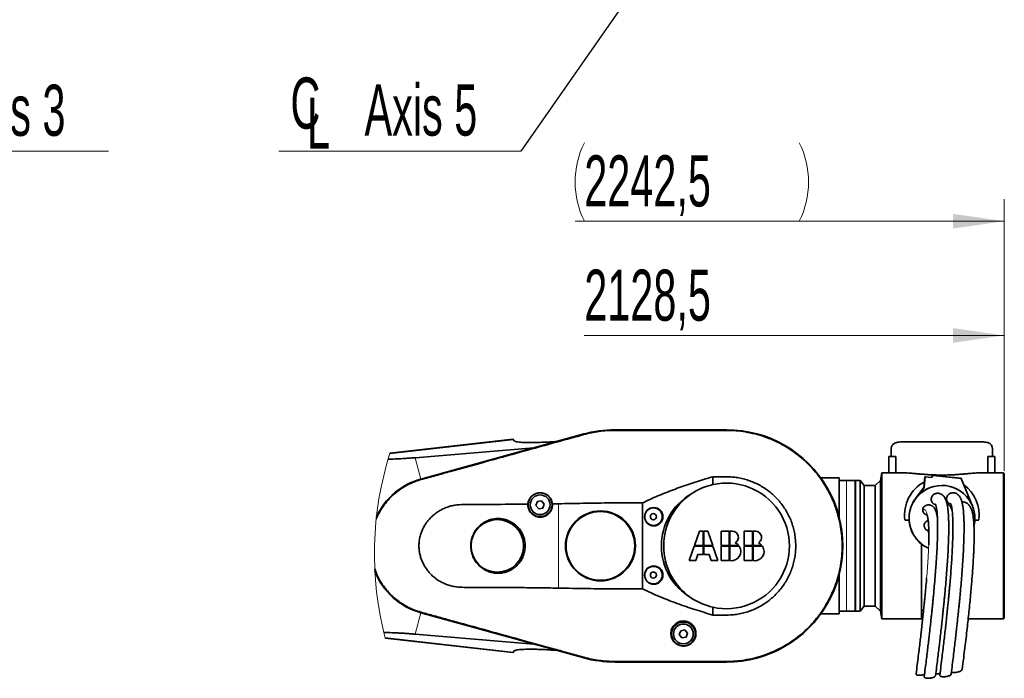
# Model space of a CAD drawing. Header units: millimetres. Extents: x 0 to 11920, y 0 to 8400.
# Tile 53 of 55: x 8740 to 10087, y 5954 to 6856. Entities that reach past the tile are written whole.
import ezdxf

# ---------------------------------------------------------------- set-up
doc = ezdxf.new("R2010")
doc.units = ezdxf.units.MM
doc.header["$LTSCALE"] = 20
doc.styles.add('SLDTEXTSTYLE0', font='TXT', dxfattribs={"width": 0.605})
doc.dimstyles.new('SLDDIMSTYLE2', dxfattribs={"dimtxt": 0.18, "dimasz": 70, "dimexe": 0, "dimexo": 0.0625, "dimgap": 0, "dimtad": 0, "dimtih": 1, "dimtoh": 1, "dimdec": 0, "dimrnd": 1e-09, "dimzin": 0, "dimdsep": 46, "dimtxsty": 'Standard', "dimsah": 1, "dimcen": 0.09, "dimadec": 0, "dimazin": 0, "dimtfac": 70, "dimtdec": 0, "dimtofl": 0, "dimtmove": 0, "dimatfit": 3, "dimfxl": 1, "dimfrac": 2, "dimtolj": 1, "dimtzin": 0, "dimarcsym": 0})
doc.dimstyles.new('SLDDIMSTYLE3', dxfattribs={"dimtxt": 70, "dimasz": 70, "dimexe": 0, "dimexo": 0.0625, "dimgap": 17.5, "dimtad": 1, "dimdec": 1, "dimrnd": 1e-09, "dimzin": 12, "dimdsep": 46, "dimtxsty": 'SLDTEXTSTYLE0', "dimsah": 1, "dimcen": 0.09, "dimse1": 1, "dimsd1": 1, "dimadec": 0, "dimazin": 3, "dimtfac": 1, "dimtofl": 0, "dimtmove": 0, "dimatfit": 3, "dimfxl": 1, "dimfrac": 2, "dimtolj": 1, "dimtzin": 12, "dimarcsym": 0})

# ---------------------------------------------------------------- blocks, each defined once
blk = doc.blocks.new('SW_SYMBOL_MOD_CL')
at = {"color": 0, "linetype": 'Continuous', "lineweight": 0, "char_height": 15515, "attachment_point": 5, "style": 'SLDTEXTSTYLE0'}
for s, insert in [('C', (8000, 12000)), ('L', (12000, 6000))]:
    blk.add_mtext(s, dxfattribs=dict(at, insert=insert))
blk = doc.blocks.new('SW_NOTE_0_6')
at = {"color": 0, "linetype": 'Continuous', "lineweight": 0}
for p, q in [((0, 0), (331.1, 0)), ((331.1, 0), (0, 0)), ((0, 0), (331.1, 0)), ((331.1, 0), (0, 0)), ((0, 0), (331.1, 0)), ((331.1, 0), (0, 0))]:
    blk.add_line(p, q, dxfattribs=at)
at = {"color": 0, "linetype": 'Continuous', "lineweight": 0, "xscale": 0.004511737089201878, "yscale": 0.004511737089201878, "zscale": 0.004511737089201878}
blk.add_blockref('SW_SYMBOL_MOD_CL', (1.2, 10.7), dxfattribs=at)
at = {"color": 0, "linetype": 'Continuous', "lineweight": 0, "insert": (118.2, 90.8), "char_height": 70, "attachment_point": 1, "style": 'SLDTEXTSTYLE0'}
blk.add_mtext('Axis 3', dxfattribs=at)
blk = doc.blocks.new('SW_NOTE_0_8')
at = {"color": 0, "linetype": 'Continuous', "lineweight": 0}
for p, q in [((-331.1, 0), (0, 0)), ((0, 0), (-331.1, 0)), ((-331.1, 0), (0, 0)), ((0, 0), (-331.1, 0)), ((-331.1, 0), (0, 0)), ((0, 0), (-331.1, 0))]:
    blk.add_line(p, q, dxfattribs=at)
at = {"color": 0, "linetype": 'Continuous', "lineweight": 0, "xscale": 0.004511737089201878, "yscale": 0.004511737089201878, "zscale": 0.004511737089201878}
blk.add_blockref('SW_SYMBOL_MOD_CL', (-331, 11), dxfattribs=at)
at = {"color": 0, "linetype": 'Continuous', "lineweight": 0, "insert": (-214, 91.1), "char_height": 70, "attachment_point": 1, "style": 'SLDTEXTSTYLE0'}
blk.add_mtext('Axis 5', dxfattribs=at)
blk = doc.blocks.new('_D_14')
at = {"color": 7, "linetype": 'Continuous', "lineweight": 0}
for p, q in [((10086.8, 6238.5), (10086.8, 6453.6)), ((10086.8, 6423.6), (9512.2, 6423.6))]:
    blk.add_line(p, q, dxfattribs=at)
at = {"color": 7, "linetype": 'Continuous', "lineweight": 18}
blk.add_solid([(10086.8, 6423.6), (10016.8, 6433.6), (10016.8, 6413.6)], dxfattribs=at)
at = {"color": 7, "linetype": 'Continuous', "lineweight": 18, "insert": (9512.2, 6513.8), "char_height": 70, "attachment_point": 1, "style": 'SLDTEXTSTYLE0'}
blk.add_mtext('2128,5', dxfattribs=at)
blk = doc.blocks.new('_D_15')
at = {"color": 7, "linetype": 'Continuous', "lineweight": 0}
for p, q in [((10086.8, 6238.5), (10086.8, 6610)), ((10086.8, 6580), (9499.6, 6580))]:
    blk.add_line(p, q, dxfattribs=at)
at = {"color": 7, "linetype": 'Continuous', "lineweight": 18}
for centre, start, end in [((9619.7, 6633.7), 153.4349, 206.5651), ((9698.9, 6633.7), 333.4349, 26.5651)]:
    blk.add_arc(centre, 120.1, start, end, dxfattribs=at)
blk.add_solid([(10086.8, 6580), (10016.8, 6590), (10016.8, 6570)], dxfattribs=at)
at = {"color": 7, "linetype": 'Continuous', "lineweight": 18, "insert": (9512.2, 6670.2), "char_height": 70, "attachment_point": 1, "style": 'SLDTEXTSTYLE0'}
blk.add_mtext('2242,5', dxfattribs=at)

msp = doc.modelspace()

# ---------------------------------------------------------------- linework, layer by layer
at = {"color": 7, "linetype": 'Continuous', "lineweight": 35}
for p, q in [((9706.81, 6294.51), (9553.81, 6294.51)), ((9706.81, 6294.4), (9553.81, 6294.4)), ((9414.56, 6281.65), (9246.37, 6262.48)), ((9511.35, 6288.73), (9288.74, 6227.06)), ((9511.38, 6288.63), (9288.77, 6226.96)), ((9415.15, 6280.8), (9415.94, 6279.66)), ((9948.31, 6278.01), (10054.33, 6278.01)), ((9280.65, 6256.27), (9443.26, 6269.87)), ((9931.81, 6265), (9931.98, 6267.55)), ((9931.81, 6258.01), (9931.81, 6265)), ((10070.66, 6264.7), (10070.66, 6267.43)), ((10070.81, 6265), (10070.81, 6258.01)), ((9928.87, 6258.01), (9928.87, 6235.51)), ((9938.2, 6258.01), (9928.87, 6258.01)), ((9938.24, 6235.51), (9938.2, 6258.01)), ((10064.44, 6258.01), (10064.4, 6235.51)), ((10064.44, 6258.01), (10073.74, 6258.01)), ((10073.74, 6235.51), (10073.74, 6258.01)), ((9687.95, 6219.41), (9687.95, 6230.14)), ((9860.81, 6228.51), (9835.77, 6228.51)), ((9860.81, 6228.51), (9860.81, 6182.06)), ((9870.81, 6225.01), (9860.81, 6225.01)), ((9882.81, 6225.01), (9870.81, 6225.01)), ((9882.81, 6225.01), (9882.81, 6046.01)), ((9889.41, 6225.01), (9883.31, 6225.01)), ((9883.31, 6046.01), (9883.31, 6225.01)), ((9895.28, 6218.01), (9889.41, 6225.01)), ((9889.41, 6046.01), (9889.41, 6225.01)), ((9917.31, 6225.01), (9910.31, 6218.01)), ((9919.16, 6235.51), (9917.31, 6225.01)), ((9917.31, 6046.01), (9917.31, 6225.01)), ((9948.49, 6235.51), (9919.16, 6235.51)), ((9919.16, 6235.51), (9919.16, 6035.51)), ((9976.86, 6215.63), (9978.27, 6230.1)), ((9977.12, 6215.43), (9978.53, 6229.9)), ((9978.53, 6229.9), (9978.27, 6230.1)), ((9978.27, 6230.1), (9987.14, 6229.24)), ((9978.53, 6229.9), (9987.4, 6229.04)), ((9987.14, 6229.24), (9989.18, 6231.95)), ((9987.4, 6229.04), (9987.14, 6229.24)), ((9987.4, 6229.04), (9989.44, 6231.74)), ((9989.44, 6231.74), (9989.18, 6231.95)), ((9989.18, 6231.95), (10027.67, 6228.2)), ((9989.44, 6231.74), (10027.93, 6228)), ((10027.93, 6228), (10027.67, 6228.2)), ((10027.93, 6228), (10041.25, 6194.68)), ((10085.81, 6235.51), (10054.14, 6235.51)), ((10086.81, 6234.51), (10085.81, 6235.51)), ((10085.81, 6035.51), (10085.81, 6235.51)), ((10086.81, 6234.51), (10086.81, 6036.51)), ((9883.31, 6215.51), (9882.81, 6215.51)), ((9910.31, 6218.01), (9895.28, 6218.01)), ((9895.28, 6053.01), (9895.28, 6218.01)), ((9910.31, 6218.01), (9910.31, 6218.01)), ((9910.31, 6053.01), (9910.31, 6218.01)), ((9965.52, 6200.62), (9976.86, 6215.63)), ((9967.85, 6203.15), (9977.12, 6215.43)), ((9977.12, 6215.43), (9976.86, 6215.63)), ((9453.78, 6197.23), (9448.09, 6196.23)), ((9457.49, 6192.81), (9453.78, 6197.23)), ((9965.61, 6200.55), (9965.52, 6200.62)), ((9448.09, 6196.23), (9446.12, 6190.8)), ((9446.12, 6190.8), (9449.83, 6186.38)), ((9449.83, 6186.38), (9455.52, 6187.38)), ((9455.52, 6187.38), (9457.49, 6192.81)), ((9476.81, 6193.25), (9468.61, 6193.13)), ((9591.81, 6194.32), (9591.81, 6076.69)), ((9994.49, 6183.89), (9993.76, 6183.68)), ((10041.25, 6194.68), (10041.1, 6194.69)), ((9858.84, 6182.06), (9860.81, 6182.06)), ((9860.81, 6182.06), (9860.81, 6175.07)), ((9950.79, 6170.97), (9956.52, 6170.97)), ((9982.69, 6170.19), (9981.84, 6169.88)), ((9995.12, 6176.96), (9994.82, 6176.94)), ((10046.32, 6177.35), (10046.29, 6177.63)), ((10046.45, 6170.97), (10051.82, 6170.97)), ((9956.71, 6169.39), (9956.73, 6169.12)), ((9669.81, 6155.62), (9662.96, 6136.01)), ((9674.91, 6155.62), (9669.81, 6155.62)), ((9674.91, 6136.01), (9674.91, 6155.62)), ((9675.91, 6155.62), (9675.91, 6136.01)), ((9681.01, 6155.62), (9675.91, 6155.62)), ((9687.86, 6136.01), (9681.01, 6155.62)), ((9699.25, 6155.62), (9699.25, 6136.01)), ((9710.4, 6155.62), (9699.25, 6155.62)), ((9710.4, 6136.01), (9710.4, 6155.62)), ((9714.54, 6155.62), (9711.4, 6155.62)), ((9711.4, 6155.62), (9711.4, 6136.01)), ((9731.01, 6155.62), (9731.01, 6136.01)), ((9742.16, 6155.62), (9731.01, 6155.62)), ((9742.16, 6136.01), (9742.16, 6155.62)), ((9746.3, 6155.62), (9743.16, 6155.62)), ((9743.16, 6155.62), (9743.16, 6136.01)), ((9662.61, 6135.01), (9655.76, 6115.4)), ((9674.91, 6135.01), (9662.61, 6135.01)), ((9662.96, 6136.01), (9674.91, 6136.01)), ((9674.91, 6123.59), (9674.91, 6135.01)), ((9675.91, 6136.01), (9687.86, 6136.01)), ((9675.91, 6135.01), (9675.91, 6123.59)), ((9688.21, 6135.01), (9675.91, 6135.01)), ((9695.07, 6115.4), (9688.21, 6135.01)), ((9699.25, 6136.01), (9710.4, 6136.01)), ((9699.25, 6135.01), (9699.25, 6115.4)), ((9710.4, 6135.01), (9699.25, 6135.01)), ((9710.4, 6115.4), (9710.4, 6135.01)), ((9711.4, 6136.01), (9723.49, 6136.01)), ((9711.4, 6135.01), (9711.4, 6115.4)), ((9724.23, 6135.01), (9711.4, 6135.01)), ((9731.01, 6136.01), (9742.16, 6136.01)), ((9731.01, 6135.01), (9731.01, 6115.4)), ((9742.16, 6135.01), (9731.01, 6135.01)), ((9742.16, 6115.4), (9742.16, 6135.01)), ((9743.16, 6136.01), (9755.25, 6136.01)), ((9743.16, 6135.01), (9743.16, 6115.4)), ((9755.99, 6135.01), (9743.16, 6135.01)), ((9973.31, 6047.48), (9973.31, 6138.21)), ((9664.86, 6115.4), (9667.72, 6123.59)), ((9667.72, 6123.59), (9674.91, 6123.59)), ((9675.91, 6123.59), (9683.1, 6123.59)), ((9683.1, 6123.59), (9685.97, 6115.4)), ((9655.76, 6115.4), (9664.86, 6115.4)), ((9685.97, 6115.4), (9695.07, 6115.4)), ((9699.25, 6115.4), (9710.4, 6115.4)), ((9731.01, 6115.4), (9742.16, 6115.4)), ((9860.81, 6088.95), (9858.84, 6088.95)), ((9860.81, 6095.95), (9860.81, 6088.95)), ((9860.81, 6088.95), (9860.81, 6042.51)), ((9687.95, 6040.87), (9687.95, 6051.6)), ((9882.81, 6055.51), (9883.31, 6055.51)), ((9889.41, 6046.01), (9895.28, 6053.01)), ((9895.28, 6053.01), (9910.31, 6053.01)), ((9910.31, 6053.01), (9917.31, 6046.01)), ((9288.74, 6043.95), (9511.35, 5982.28)), ((9288.77, 6044.06), (9511.38, 5982.38)), ((9835.77, 6042.51), (9860.81, 6042.51)), ((9860.81, 6046.01), (9870.81, 6046.01)), ((9870.81, 6046.01), (9882.81, 6046.01)), ((9883.31, 6046.01), (9889.41, 6046.01)), ((9917.31, 6046.01), (9919.16, 6035.51)), ((9919.16, 6035.51), (9973.31, 6035.51)), ((9976.38, 6047.48), (9973.31, 6047.48)), ((9973.31, 6035.01), (9973.31, 6047.48)), ((9973.31, 6035.01), (9975.04, 6035.01)), ((10037.39, 6035.51), (10085.81, 6035.51)), ((10085.81, 6035.51), (10086.81, 6036.51)), ((9239.73, 6009.29), (9414.56, 5989.37)), ((9443.26, 6001.14), (9280.65, 6014.75)), ((9644.09, 6019.43), (9642.12, 6014)), ((9642.12, 6014), (9645.83, 6009.58)), ((9649.78, 6020.43), (9644.09, 6019.43)), ((9645.83, 6009.58), (9651.52, 6010.58)), ((9653.49, 6016.01), (9649.78, 6020.43)), ((9651.52, 6010.58), (9653.49, 6016.01)), ((9415.94, 5991.35), (9415.15, 5990.21)), ((9553.81, 5976.61), (9706.81, 5976.61)), ((9553.81, 5976.51), (9706.81, 5976.51))]:
    msp.add_line(p, q, dxfattribs=at)
at = {"color": 8, "linetype": 'Continuous', "lineweight": 18}
for p, q in [((9553.81, 6293.68), (9553.81, 6294.4)), ((9706.81, 6293.68), (9706.81, 6294.4)), ((9415.15, 6280.8), (9246.11, 6261.66)), ((9511.57, 6287.94), (9511.38, 6288.63)), ((9280.65, 6256.27), (9288.74, 6227.06)), ((9288.95, 6226.29), (9288.77, 6226.96)), ((9870.81, 6046.01), (9870.81, 6225.01)), ((9476.81, 6077.76), (9476.81, 6193.25)), ((9280.65, 6014.75), (9288.74, 6043.95)), ((9288.95, 6044.72), (9288.77, 6044.06)), ((9415.15, 5990.21), (9239.52, 6010.1)), ((9511.57, 5983.07), (9511.38, 5982.38)), ((9553.81, 5977.33), (9553.81, 5976.61)), ((9706.81, 5977.33), (9706.81, 5976.61))]:
    msp.add_line(p, q, dxfattribs=at)
at = {"color": 7, "linetype": 'Continuous', "lineweight": 35, "flags": 128}
for points in [[(9553.81, 6293.68), (9572.93, 6293.68), (9592.06, 6293.68), (9630.31, 6293.68), (9668.56, 6293.68), (9687.68, 6293.68), (9697.24, 6293.68), (9706.81, 6293.68)], [(9414.56, 6281.65), (9414.7, 6281.43), (9415.15, 6280.8)], [(9415.15, 5990.21), (9414.7, 5989.58), (9414.56, 5989.37)], [(9706.81, 5977.33), (9687.68, 5977.33), (9668.56, 5977.33), (9630.31, 5977.33), (9592.06, 5977.33), (9572.93, 5977.33), (9553.81, 5977.33)]]:
    msp.add_lwpolyline(points, dxfattribs=at)
at = {"color": 7, "linetype": 'Continuous', "lineweight": 35}
for centre, radius in [((9451.81, 6191.81), 16.25), ((9451.81, 6191.81), 13.5), ((9534.31, 6135.51), 47.85), ((9607.27, 6175.51), 12.55), ((9606.81, 6175.51), 12), ((9393.21, 6135.51), 36), ((9534.31, 6135.51), 46.98), ((9606.81, 6175.51), 4.15), ((9607.27, 6095.51), 12.55), ((9606.81, 6095.51), 12), ((9606.81, 6095.51), 4.15), ((9647.81, 6015.01), 16.25), ((9647.81, 6015.01), 13.5)]:
    msp.add_circle(centre, radius, dxfattribs=at)
for centre, radius, start, end in [((9553.81, 6135.5), 159, 90.00019, 105.48557), ((9553.81, 6135.5), 158.9, 90.00022, 105.4855), ((9706.81, 6135.51), 159, 269.99999, 90.00001), ((9706.81, 6135.51), 158.9, 269.99999, 90.00001), ((9314.08, 6135.55), 94.85, 105.4792, 155.37181), ((9314.1, 6135.51), 95, 105.48531, 155.14872), ((9706.81, 6135.51), 86, 102.66836, 124.43957), ((9706.81, 6135.51), 86, 257.33164, 102.66836), ((10001.31, 6178.01), 51, 117.7066, 187.92884), ((10001.52, 6173.24), 44.98, 347.42352, 174.43386), ((10001.52, 6173.33), 44.98, 28.36153, 138.46165), ((10001.31, 6178.01), 51, 352.0711, 53.7256), ((9699.99, 6135.51), 82.34, 120.52618, 239.47382), ((9706.81, 6135.51), 86, 124.43965, 235.56035), ((9986.8, 6184.6), 26.52, 135.59969, 143.02252), ((10001.5, 6173.51), 44.98, 5.25085, 28.08865), ((10001.52, 6173.24), 44.98, 174.4344, 245.84114), ((10001.49, 6173.5), 44.97, 185.24966, 231.18777), ((9714.54, 6147.15), 8.46, 298.19183, 90.00024), ((9746.3, 6147.15), 8.46, 298.19183, 90.00024), ((9713.63, 6127.94), 12.74, 259.92167, 33.69088), ((9713.63, 6127.94), 12.74, 39.29256, 67.34022), ((9745.39, 6127.94), 12.74, 259.92167, 33.69088), ((9745.39, 6127.94), 12.74, 39.29256, 67.34022), ((9314.09, 6135.48), 94.87, 201.17861, 254.518), ((9314.09, 6135.49), 94.98, 201.37091, 254.51773), ((9706.81, 6135.51), 86, 235.5604, 257.33166), ((9553.81, 6135.51), 159, 254.51419, 269.99989), ((9553.81, 6135.5), 158.89, 254.51395, 270.00017)]:
    msp.add_arc(centre, radius, start, end, dxfattribs=at)
at = {"color": 7, "linetype": 'Continuous', "lineweight": 18}
msp.add_arc((9683.1, 6124.34), 458.06, 162.44736, 194.54737, dxfattribs=at)
at = {"color": 8, "linetype": 'Continuous', "lineweight": 18}
msp.add_arc((10001.5, 6173.5), 44.98, 142.93718, 185.24883, dxfattribs=at)
at = {"color": 7, "linetype": 'Continuous', "lineweight": 35}
for points, knots in [([(9511.57, 6287.94), (9514.98, 6288.82), (9521.82, 6290.57), (9532.34, 6292.32), (9543.01, 6293.47), (9550.2, 6293.61), (9553.81, 6293.68)], [0, 0, 0, 0, 0.2471381, 0.4954153, 0.7471213, 1, 1, 1, 1]), ([(9706.81, 6293.68), (9711.14, 6293.58), (9719.81, 6293.38), (9732.85, 6291.7), (9745.83, 6288.99), (9758.55, 6285.18), (9770.79, 6280.35), (9782.62, 6274.54), (9794.02, 6267.69), (9804.84, 6259.88), (9814.89, 6251.24), (9824.21, 6241.78), (9832.79, 6231.46), (9840.46, 6220.45), (9847.1, 6208.94), (9852.77, 6196.93), (9857.45, 6184.35), (9861.04, 6171.42), (9863.5, 6158.36), (9864.88, 6145.15), (9865.13, 6131.73), (9864.24, 6118.34), (9862.24, 6105.21), (9859.16, 6092.28), (9854.95, 6079.54), (9849.68, 6067.2), (9843.44, 6055.47), (9836.26, 6044.29), (9828.08, 6033.66), (9819.02, 6023.76), (9809.25, 6014.75), (9798.77, 6006.58), (9787.53, 5999.26), (9775.7, 5992.91), (9763.5, 5987.65), (9750.91, 5983.41), (9737.88, 5980.22), (9726.04, 5978.38), (9715.66, 5977.47), (9709.76, 5977.38), (9706.81, 5977.33)], [0, 0, 0, 0, 0.0261658, 0.0523349, 0.0792499, 0.1061656, 0.1324117, 0.1586576, 0.1856529, 0.2126483, 0.2391122, 0.2655762, 0.2928093, 0.3200423, 0.3465042, 0.3729661, 0.4001965, 0.427427, 0.4538911, 0.4803552, 0.5075884, 0.5348214, 0.5612836, 0.5877458, 0.6149767, 0.6422077, 0.6686694, 0.6951311, 0.7223617, 0.7495923, 0.7760551, 0.8025179, 0.8297497, 0.8569814, 0.8834433, 0.9099051, 0.9371355, 0.9643662, 0.9821547, 1, 1, 1, 1]), ([(9288.95, 6226.29), (9295.64, 6228.15), (9309.02, 6231.85), (9335.77, 6239.28), (9379.56, 6251.39), (9428.53, 6264.95), (9475.98, 6278.08), (9499.71, 6284.66), (9511.57, 6287.94)], [0, 0, 0, 0, 0.0901333, 0.1802671, 0.3605246, 0.6802584, 0.8401313, 1, 1, 1, 1]), ([(9474.53, 6278.53), (9471.37, 6278.3), (9465.22, 6277.86), (9456.26, 6277.38), (9447.88, 6277.06), (9440.17, 6276.92), (9433.27, 6276.96), (9427.64, 6277.16), (9423.27, 6277.52), (9420.12, 6277.96), (9417.96, 6278.49), (9416.6, 6279.02), (9416.14, 6279.47), (9415.94, 6279.66)], [0, 0, 0, 0, 0.16050146, 0.3132564, 0.45567462, 0.5868258, 0.704724, 0.80618693, 0.87301375, 0.9270993, 0.96732197, 0.98641509, 1, 1, 1, 1]), ([(9931.98, 6267.55), (9932.01, 6268.21), (9932.07, 6269.83), (9932.77, 6272.31), (9934.42, 6274.66), (9936.81, 6276.28), (9939.74, 6277.26), (9943.11, 6277.82), (9946.04, 6277.99), (9947.83, 6278), (9948.31, 6278.01)], [0, 0, 0, 0, 0.0893595, 0.2196449, 0.3423175, 0.4714863, 0.6035741, 0.7574875, 0.9341185, 1, 1, 1, 1]), ([(10054.33, 6278.01), (10055.6, 6277.99), (10058, 6277.95), (10061.23, 6277.58), (10063.89, 6276.97), (10066.02, 6276.12), (10067.8, 6274.95), (10069.38, 6273.2), (10070.5, 6270.62), (10070.6, 6268.53), (10070.65, 6267.43)], [0, 0, 0, 0, 0.171151, 0.3237124, 0.4365375, 0.5376088, 0.6312199, 0.7203601, 0.8522861, 1, 1, 1, 1]), ([(9931.99, 6258.01), (9931.99, 6259.01), (9931.98, 6262.19), (9931.98, 6265.37), (9931.98, 6267.55)], [0, 0, 0, 0, 0.3161846, 1, 1, 1, 1]), ([(10070.81, 6265), (10070.8, 6265.29), (10070.8, 6266.07), (10070.71, 6266.85), (10070.66, 6267.33)], [0, 0, 0, 0, 0.3799276, 1, 1, 1, 1]), ([(10070.66, 6264.7), (10070.66, 6263.1), (10070.66, 6260.87), (10070.66, 6258.64), (10070.66, 6258.01)], [0, 0, 0, 0, 0.7162915, 1, 1, 1, 1]), ([(9243.82, 6254.13), (9246.98, 6254.25), (9253.62, 6254.5), (9263.02, 6255), (9272.14, 6255.59), (9277.77, 6256.04), (9280.65, 6256.27)], [0, 0, 0, 0, 0.2570547, 0.5405655, 0.7650646, 1, 1, 1, 1]), ([(9227.58, 6172.49), (9228.78, 6175.17), (9231.43, 6181.09), (9236.78, 6189.57), (9243.3, 6197.93), (9250.77, 6205.47), (9259.02, 6212.14), (9267.11, 6217.31), (9274.75, 6221.19), (9281.72, 6224.1), (9286.54, 6225.56), (9288.95, 6226.29)], [0, 0, 0, 0, 0.1043083, 0.2300119, 0.3553169, 0.4806351, 0.6063516, 0.7316681, 0.8210667, 0.9106042, 1, 1, 1, 1]), ([(9591.81, 6194.32), (9595.25, 6195.99), (9602.13, 6199.33), (9616.17, 6205.46), (9634.03, 6212.53), (9655.82, 6220.19), (9673.84, 6225.96), (9684.59, 6229.15), (9687.95, 6230.14)], [0, 0, 0, 0, 0.11172, 0.223423, 0.4474081, 0.6725783, 0.8979289, 1, 1, 1, 1]), ([(9687.95, 6230.14), (9691.11, 6230.15), (9696.78, 6230.16), (9704.96, 6230.21), (9712.48, 6230.01), (9720.07, 6229.32), (9727.67, 6227.94), (9735.21, 6225.9), (9742.58, 6223.25), (9749.72, 6219.98), (9756.65, 6216.09), (9763.29, 6211.58), (9769.53, 6206.53), (9775.26, 6201.02), (9780.51, 6195.05), (9785.28, 6188.6), (9789.5, 6181.77), (9793.08, 6174.68), (9796.06, 6167.32), (9798.43, 6159.65), (9800.15, 6151.82), (9801.18, 6143.94), (9801.56, 6136), (9801.26, 6127.99), (9800.29, 6120.02), (9798.66, 6112.24), (9796.38, 6104.62), (9793.45, 6097.14), (9789.89, 6089.94), (9785.77, 6083.14), (9781.11, 6076.71), (9775.87, 6070.63), (9770.13, 6065.02), (9764, 6059.97), (9757.48, 6055.44), (9750.53, 6051.44), (9743.26, 6048.04), (9735.8, 6045.3), (9728.13, 6043.18), (9720.23, 6041.7), (9710.83, 6040.79), (9700.05, 6040.85), (9691.98, 6040.86), (9687.95, 6040.87)], [0, 0, 0, 0, 0.0283371, 0.0508046, 0.0732705, 0.0957008, 0.1189854, 0.1423134, 0.1656019, 0.1890784, 0.2125545, 0.2367108, 0.2608676, 0.2843446, 0.3078218, 0.3319806, 0.356139, 0.3796022, 0.4030656, 0.4272099, 0.4513541, 0.4748197, 0.498285, 0.5224309, 0.546577, 0.5700708, 0.5935646, 0.6177417, 0.6419183, 0.6653903, 0.6888627, 0.7130152, 0.7371669, 0.7606255, 0.7840843, 0.8082197, 0.8323545, 0.855856, 0.8793574, 0.9035481, 0.9277362, 0.9638531, 1, 1, 1, 1]), ([(10054.14, 6235.49), (10053.55, 6235.49), (10051.79, 6235.5), (10048.72, 6235.35), (10044.87, 6235.1), (10040.64, 6234.76), (10036.08, 6234.35), (10031.17, 6233.92), (10026.01, 6233.49), (10020.61, 6233.1), (10015.05, 6232.78), (10009.29, 6232.56), (10003.42, 6232.45), (9997.58, 6232.47), (9991.88, 6232.61), (9986.3, 6232.85), (9980.77, 6233.19), (9975.37, 6233.59), (9970.19, 6234.03), (9965.21, 6234.47), (9960.43, 6234.89), (9955.9, 6235.23), (9951.95, 6235.47), (9949.53, 6235.48), (9948.49, 6235.49)], [0, 0, 0, 0, 0.0165766, 0.0501075, 0.0869345, 0.1260594, 0.1702741, 0.2165698, 0.265947, 0.3168759, 0.3699423, 0.4239047, 0.4800716, 0.5363837, 0.5893572, 0.6417454, 0.6946608, 0.7462347, 0.7951545, 0.8421166, 0.8880129, 0.9311628, 0.9707311, 1, 1, 1, 1]), ([(9468.61, 6193.13), (9468.39, 6194.4), (9468.02, 6196.68), (9466.62, 6199.71), (9464.89, 6202.25), (9462.7, 6204.44), (9460.17, 6206.18), (9457.38, 6207.42), (9454.53, 6208.14), (9451.68, 6208.33), (9449, 6208.09), (9446.46, 6207.44), (9444.14, 6206.47), (9442.01, 6205.17), (9440.06, 6203.57), (9438.36, 6201.66), (9436.9, 6199.41), (9435.79, 6196.89), (9435.2, 6194.6), (9435.05, 6193.21), (9435, 6192.74)], [0, 0, 0, 0, 0.0772612, 0.1382257, 0.1995027, 0.2611008, 0.3235293, 0.383271, 0.4438646, 0.4990287, 0.5544128, 0.6053161, 0.6557753, 0.705677, 0.7547701, 0.8071026, 0.8585865, 0.9155622, 0.9720774, 1, 1, 1, 1]), ([(9966.12, 6201.31), (9964.77, 6199.49), (9961.95, 6195.66), (9958.95, 6188.93), (9957.16, 6182.35), (9956.4, 6176.28), (9956.48, 6172.75), (9956.52, 6170.97)], [0, 0, 0, 0, 0.20837435, 0.43806767, 0.67441931, 0.83607726, 1, 1, 1, 1]), ([(9992.88, 6191.91), (9992.26, 6192.05), (9990.82, 6192.36), (9988.93, 6193.8), (9987.45, 6195.86), (9986.77, 6198.04), (9986.79, 6199.44), (9986.79, 6199.97)], [0, 0, 0, 0, 0.1709686, 0.3961199, 0.6229815, 0.8552001, 1, 1, 1, 1]), ([(9986.79, 6199.97), (9986.94, 6200.87), (9987.25, 6202.68), (9988.82, 6204.96), (9990.63, 6206.49), (9991.98, 6206.83), (9992.45, 6206.96)], [0, 0, 0, 0, 0.28344366, 0.56691474, 0.84886831, 1, 1, 1, 1]), ([(9992.76, 5957.88), (9993.25, 5961.8), (9994.2, 5969.35), (9995.55, 5980.27), (9996.78, 5990.41), (9997.9, 5999.82), (9999.01, 6009.31), (10000.09, 6018.79), (10001.14, 6028.14), (10002.01, 6036.23), (10002.75, 6043.17), (10003.37, 6049.09), (10003.92, 6054.56), (10004.45, 6059.84), (10004.96, 6065.15), (10005.69, 6072.82), (10006.61, 6082.91), (10007.66, 6095.42), (10008.53, 6106.96), (10009.24, 6117.43), (10009.79, 6126.75), (10010.23, 6135.86), (10010.57, 6144.62), (10010.77, 6152.88), (10010.84, 6160.53), (10010.78, 6167.39), (10010.6, 6173.35), (10010.33, 6178.48), (10009.96, 6183.07), (10009.47, 6187.36), (10008.93, 6190.69), (10008.44, 6193.05), (10008.1, 6194.46), (10007.77, 6195.66), (10007.45, 6196.7), (10007.09, 6197.74), (10006.65, 6198.89), (10006.04, 6200.23), (10005.29, 6201.62), (10004.46, 6202.85), (10003.65, 6203.83), (10002.89, 6204.61), (10002.14, 6205.25), (10001.37, 6205.81), (10000.5, 6206.33), (9999.46, 6206.83), (9998.2, 6207.25), (9996.72, 6207.54), (9995.01, 6207.57), (9993.53, 6207.41), (9992.68, 6207.11), (9992.43, 6207.02)], [0, 0, 0, 0, 0.045423, 0.0876183, 0.1267817, 0.1630899, 0.1967017, 0.2368698, 0.2729066, 0.3050336, 0.3305778, 0.3532917, 0.3736566, 0.3939033, 0.4143742, 0.4350493, 0.4826932, 0.531037, 0.5796182, 0.6159338, 0.6519056, 0.6872216, 0.7209851, 0.752787, 0.7824175, 0.8090454, 0.8317792, 0.8510695, 0.8682357, 0.8848699, 0.9006856, 0.9071184, 0.912638, 0.9173668, 0.9214127, 0.9252199, 0.9299551, 0.9356824, 0.9421643, 0.9481561, 0.9527061, 0.9568383, 0.9606039, 0.9640409, 0.9677576, 0.9722832, 0.9773004, 0.9830623, 0.9895935, 0.9969259, 1, 1, 1, 1]), ([(10013.63, 6192.74), (10013.1, 6192.86), (10011.75, 6193.17), (10009.94, 6194.56), (10008.46, 6196.62), (10007.79, 6198.79), (10007.81, 6200.17), (10007.81, 6200.7)], [0, 0, 0, 0, 0.1519966, 0.3830202, 0.6152612, 0.852773, 1, 1, 1, 1]), ([(10007.81, 6200.7), (10007.97, 6201.61), (10008.27, 6203.41), (10009.84, 6205.7), (10011.78, 6207.3), (10013.28, 6207.68), (10013.89, 6207.83)], [0, 0, 0, 0, 0.2708393, 0.5416954, 0.8116034, 1, 1, 1, 1]), ([(10014.11, 5959.99), (10014.13, 5960.14), (10014.66, 5964.37), (10015.68, 5972.51), (10017.09, 5984.11), (10018.39, 5994.94), (10019.56, 6004.92), (10020.61, 6014.08), (10021.56, 6022.48), (10022.4, 6030.15), (10023.2, 6037.63), (10023.96, 6044.81), (10024.66, 6051.72), (10025.3, 6058.09), (10025.9, 6064.28), (10026.67, 6072.44), (10027.58, 6082.61), (10028.59, 6094.78), (10029.44, 6106), (10030.12, 6116.19), (10030.66, 6125.27), (10031.11, 6134.17), (10031.44, 6142.72), (10031.66, 6150.79), (10031.76, 6158.28), (10031.74, 6165.12), (10031.61, 6171.23), (10031.38, 6176.6), (10031.06, 6181.36), (10030.64, 6185.67), (10030.13, 6189.41), (10029.57, 6192.55), (10029, 6195.06), (10028.39, 6197.16), (10027.74, 6199.01), (10027.09, 6200.52), (10026.41, 6201.81), (10025.71, 6202.95), (10024.78, 6204.21), (10023.57, 6205.47), (10022.05, 6206.64), (10020.22, 6207.6), (10017.97, 6208.2), (10015.76, 6208.34), (10014.4, 6207.97), (10013.89, 6207.83)], [0, 0, 0, 0, 0.0017906, 0.0495398, 0.0952584, 0.1374071, 0.1762083, 0.2118597, 0.244527, 0.2743446, 0.3014346, 0.3317919, 0.3582153, 0.3820686, 0.4061257, 0.4304618, 0.4772025, 0.5245969, 0.5722423, 0.6078553, 0.6431529, 0.677887, 0.7112546, 0.7425417, 0.7716024, 0.7982599, 0.821883, 0.8425557, 0.860642, 0.8773221, 0.8928681, 0.9044019, 0.9143615, 0.9226882, 0.9298474, 0.9370809, 0.9417924, 0.9466959, 0.9526154, 0.9599667, 0.9669007, 0.9748112, 0.9837665, 0.9938487, 1, 1, 1, 1]), ([(9435, 6192.74), (9432.85, 6192.72), (9414.62, 6192.55), (9392.03, 6192.24), (9367.23, 6192.3), (9354.15, 6192.32), (9343.22, 6192.24), (9334.49, 6191.38), (9328.05, 6189.83), (9321.82, 6187.6), (9315.88, 6184.73), (9310.29, 6181.25), (9305.03, 6177.12), (9300.23, 6172.34), (9295.96, 6166.96), (9292.4, 6161.2), (9289.61, 6155.16), (9287.57, 6148.93), (9286.31, 6142.63), (9285.85, 6136.36), (9286.11, 6130.22), (9287.06, 6124.23), (9288.66, 6118.49), (9290.83, 6113.04), (9293.6, 6107.75), (9296.97, 6102.7), (9300.93, 6097.94), (9305.45, 6093.55), (9310.51, 6089.6), (9316.06, 6086.14), (9322, 6083.33), (9328.24, 6081.17), (9334.69, 6079.6), (9347.72, 6078.4), (9367.23, 6078.42), (9393.19, 6078.42), (9420.11, 6078.47), (9447.98, 6078.17), (9467.2, 6077.9), (9476.81, 6077.76)], [0, 0, 0, 0, 0.016005, 0.135648, 0.1681262, 0.2005892, 0.2330199, 0.2493831, 0.2658072, 0.2821814, 0.2984833, 0.3148305, 0.3311289, 0.3481003, 0.3651384, 0.3821244, 0.3983263, 0.4145928, 0.4308038, 0.4460066, 0.461264, 0.4764663, 0.4909773, 0.5055253, 0.5200269, 0.5353347, 0.5506794, 0.5659753, 0.5821543, 0.5983772, 0.6145458, 0.6309631, 0.6474224, 0.663817, 0.7281387, 0.7925491, 0.8569964, 0.9284914, 1, 1, 1, 1]), ([(9435, 6192.74), (9435.03, 6191.25), (9435.08, 6188.8), (9436.1, 6185.55), (9437.37, 6183), (9439.06, 6180.7), (9441.1, 6178.71), (9443.45, 6177.1), (9446.04, 6175.9), (9448.79, 6175.16), (9451.63, 6174.88), (9454.47, 6175.09), (9457.24, 6175.77), (9459.85, 6176.91), (9462.24, 6178.47), (9464.33, 6180.41), (9466.06, 6182.67), (9467.39, 6185.2), (9468.26, 6187.83), (9468.69, 6190.5), (9468.63, 6192.25), (9468.61, 6193.13)], [0, 0, 0, 0, 0.0810222, 0.1325285, 0.1840335, 0.2355384, 0.2870438, 0.3385457, 0.3900498, 0.4415466, 0.4930455, 0.5445368, 0.5960277, 0.6475154, 0.6990026, 0.7504948, 0.8019865, 0.8534878, 0.9049891, 0.9524946, 1, 1, 1, 1]), ([(9476.81, 6193.25), (9487.91, 6193.44), (9510.13, 6193.83), (9548.46, 6194.46), (9575.69, 6194.37), (9591.81, 6194.32)], [0, 0, 0, 0, 0.2897767, 0.5795558, 1, 1, 1, 1]), ([(9981.07, 6178.14), (9980.82, 6178.14), (9979.86, 6178.15), (9978.29, 6178.91), (9976.65, 6180.31), (9975.57, 6182.23), (9975.23, 6183.92), (9975.27, 6184.88), (9975.28, 6185.1)], [0, 0, 0, 0, 0.0741712, 0.2867829, 0.4982406, 0.7126653, 0.9328553, 1, 1, 1, 1]), ([(9975.28, 6185.1), (9975.41, 6185.87), (9975.67, 6187.42), (9977.01, 6189.35), (9978.47, 6190.61), (9979.52, 6190.89), (9979.83, 6190.97)], [0, 0, 0, 0, 0.2940805, 0.5881932, 0.8805556, 1, 1, 1, 1]), ([(9992.4, 6193.08), (9992.41, 6193.04), (9992.47, 6192.91), (9992.6, 6192.65), (9992.76, 6192.24), (9992.95, 6191.72), (9993.14, 6191.11), (9993.34, 6190.38), (9993.56, 6189.5), (9993.79, 6188.44), (9994.09, 6186.8), (9994.43, 6184.58), (9994.75, 6181.8), (9995, 6178.9), (9995.22, 6175.74), (9995.38, 6172.33), (9995.51, 6168.47), (9995.58, 6164.12), (9995.6, 6158.23), (9995.5, 6150.87), (9995.25, 6142.19), (9994.87, 6133.21), (9994.38, 6124.03), (9993.8, 6114.72), (9993.07, 6104.29), (9992.17, 6092.82), (9991.09, 6080.4), (9990.15, 6070.23), (9989.38, 6062.3), (9988.81, 6056.57), (9988.23, 6050.81), (9987.6, 6044.74), (9986.88, 6038.02), (9986.06, 6030.43), (9985.19, 6022.62), (9984.29, 6014.67), (9983.37, 6006.67), (9982.35, 5998), (9981.22, 5988.64), (9979.99, 5978.55), (9978.64, 5967.67), (9977.68, 5960.15), (9977.19, 5956.26)], [0, 0, 0, 0, 0.0004246, 0.0017652, 0.0037135, 0.0060326, 0.0086266, 0.0117818, 0.0155865, 0.0201149, 0.0254475, 0.0365849, 0.0484293, 0.0606604, 0.0732068, 0.0883424, 0.1037024, 0.1218759, 0.1431365, 0.1780008, 0.2146486, 0.2525453, 0.2912448, 0.3305137, 0.3700916, 0.4229503, 0.4754774, 0.5272103, 0.5516826, 0.5758851, 0.5997909, 0.6245876, 0.6528677, 0.6848777, 0.7208098, 0.7519334, 0.785725, 0.822313, 0.8618512, 0.9045131, 0.9504917, 1, 1, 1, 1]), ([(9995.28, 6174.14), (9995.28, 6174.2), (9995.15, 6175.25), (9994.82, 6177.07), (9994.34, 6179.34), (9993.87, 6181.08), (9993.41, 6182.54), (9992.86, 6184.01), (9992.14, 6185.56), (9991.26, 6187.03), (9990.35, 6188.2), (9989.53, 6189.04), (9988.84, 6189.64), (9988.1, 6190.17), (9987.22, 6190.69), (9986.1, 6191.18), (9984.66, 6191.57), (9982.91, 6191.7), (9981.22, 6191.55), (9980.2, 6191.15), (9979.82, 6191)], [0, 0, 0, 0, 0.0072388, 0.1188497, 0.2076291, 0.2676138, 0.3207108, 0.3793541, 0.4441063, 0.5116706, 0.5720769, 0.6089561, 0.6432985, 0.6753843, 0.7111691, 0.7570768, 0.8122239, 0.8777264, 0.9542207, 1, 1, 1, 1]), ([(9993.07, 6183.4), (9993.11, 6183.43), (9993.31, 6183.6), (9993.57, 6183.64), (9993.77, 6183.68)], [0, 0, 0, 0, 0.2245322, 1, 1, 1, 1]), ([(10013.23, 6193.72), (10013.24, 6193.69), (10013.31, 6193.52), (10013.53, 6193.07), (10013.83, 6192.21), (10014.22, 6190.91), (10014.62, 6189.18), (10015.02, 6186.99), (10015.4, 6184.3), (10015.73, 6181.16), (10016, 6177.78), (10016.19, 6174.41), (10016.33, 6171.22), (10016.41, 6168.23), (10016.47, 6165.18), (10016.5, 6161.77), (10016.49, 6157.79), (10016.44, 6153.16), (10016.32, 6147.04), (10016.07, 6139.55), (10015.69, 6130.92), (10015.22, 6122.21), (10014.61, 6112.57), (10013.87, 6102.2), (10013.01, 6091.28), (10012.27, 6082.54), (10011.65, 6075.69), (10011.15, 6070.23), (10010.56, 6064.04), (10009.86, 6056.89), (10009.04, 6048.74), (10008.17, 6040.42), (10007.28, 6032.05), (10006.36, 6023.76), (10005.35, 6014.77), (10004.24, 6005.06), (10003, 5994.58), (10001.64, 5983.28), (10000.15, 5971.12), (9999.09, 5962.71), (9998.54, 5958.35)], [0, 0, 0, 0, 0.0003763, 0.0024259, 0.0062784, 0.0119762, 0.0195903, 0.0287861, 0.0401863, 0.0540359, 0.0688095, 0.0832479, 0.0968504, 0.1091766, 0.1212649, 0.1355615, 0.1523295, 0.1717994, 0.1941773, 0.2300622, 0.2667279, 0.3037325, 0.3407238, 0.3891659, 0.4356037, 0.4795368, 0.5004299, 0.5228053, 0.5490462, 0.5793385, 0.6138967, 0.652962, 0.6853799, 0.7206086, 0.7587821, 0.8000457, 0.8445739, 0.8925792, 0.9442994, 1, 1, 1, 1]), ([(10015.45, 6183.62), (10015.35, 6184), (10015.1, 6184.88), (10014.61, 6186.24), (10014.06, 6187.5), (10013.5, 6188.56), (10012.93, 6189.48), (10012.18, 6190.46), (10011.24, 6191.44), (10010.07, 6192.27), (10009.14, 6192.8), (10008.55, 6192.94), (10008.45, 6192.96)], [0, 0, 0, 0, 0.0959737, 0.2256815, 0.3542762, 0.435594, 0.519406, 0.6199992, 0.7403255, 0.8507638, 0.9744091, 1, 1, 1, 1]), ([(10029.31, 5966.38), (10029.95, 5971.51), (10031.18, 5981.44), (10032.91, 5995.87), (10034.49, 6009.37), (10035.92, 6021.99), (10037.21, 6033.8), (10038.45, 6045.48), (10039.61, 6056.97), (10040.68, 6068.22), (10041.61, 6078.53), (10042.41, 6087.96), (10043.13, 6097.16), (10043.77, 6106.05), (10044.31, 6114.56), (10044.73, 6122.04), (10045.07, 6129.3), (10045.33, 6136.44), (10045.5, 6143.52), (10045.57, 6149.85), (10045.53, 6155.62), (10045.39, 6161.11), (10045.13, 6166.5), (10044.72, 6171.65), (10044.14, 6176.36), (10043.44, 6180.15), (10042.71, 6183.06), (10042.01, 6185.23), (10041.22, 6187.18), (10040.42, 6188.74), (10039.61, 6190.02), (10038.8, 6191.12), (10037.71, 6192.33), (10036.33, 6193.49), (10034.69, 6194.5), (10032.8, 6195.26), (10030.79, 6195.71), (10029.42, 6195.65), (10028.81, 6195.62)], [0, 0, 0, 0, 0.0651427, 0.1260825, 0.1830821, 0.2363868, 0.2862051, 0.3327085, 0.3843692, 0.4317687, 0.4751675, 0.5148129, 0.5509366, 0.5914508, 0.6271699, 0.6584565, 0.6858111, 0.7187995, 0.7484689, 0.7749854, 0.79855, 0.8212535, 0.844183, 0.8664362, 0.8863741, 0.9039688, 0.9150008, 0.9242006, 0.9325595, 0.9414964, 0.9462436, 0.9517507, 0.9585771, 0.9667576, 0.9743215, 0.9828367, 0.9923513, 1, 1, 1, 1]), ([(9431.15, 6139.32), (9431.24, 6138.05), (9431.48, 6134.62), (9430.95, 6129.02), (9429.32, 6122.77), (9426.64, 6116.95), (9423.07, 6111.69), (9418.65, 6107.12), (9413.55, 6103.36), (9407.89, 6100.54), (9401.86, 6098.7), (9395.62, 6097.93), (9389.35, 6098.19), (9383.22, 6099.53), (9377.39, 6101.85), (9372.05, 6105.14), (9367.3, 6109.27), (9363.33, 6114.16), (9360.2, 6119.64), (9358.04, 6125.59), (9356.89, 6131.83), (9356.82, 6138.18), (9357.79, 6144.47), (9359.82, 6150.49), (9362.81, 6156.1), (9366.72, 6161.11), (9371.39, 6165.39), (9376.72, 6168.8), (9382.53, 6171.28), (9388.67, 6172.71), (9394.95, 6173.12), (9401.19, 6172.43), (9407.23, 6170.73), (9412.89, 6168.03), (9418.04, 6164.42), (9422.5, 6159.99), (9426.18, 6154.87), (9428.94, 6149.19), (9430.54, 6143.93), (9430.98, 6140.58), (9431.15, 6139.32)], [0, 0, 0, 0, 0.0162983, 0.0439367, 0.0715744, 0.0986242, 0.1256718, 0.1526293, 0.1795832, 0.2063974, 0.2332068, 0.2598928, 0.2865745, 0.3132075, 0.3398399, 0.3665184, 0.3932006, 0.4199953, 0.446797, 0.4737195, 0.5006467, 0.5276533, 0.5546588, 0.5816804, 0.6086957, 0.6356635, 0.6626253, 0.6894883, 0.7163491, 0.7430915, 0.7698363, 0.7964945, 0.8231573, 0.849812, 0.8764707, 0.9032095, 0.9299509, 0.9568257, 0.983702, 1, 1, 1, 1]), ([(9957.3, 6165.12), (9957.24, 6165.35), (9956.78, 6167.26), (9956.64, 6169.23), (9956.52, 6170.97)], [0, 0, 0, 0, 0.1187197, 1, 1, 1, 1]), ([(9982.78, 6156.48), (9982.16, 6156.62), (9980.81, 6156.91), (9979.06, 6158.22), (9977.74, 6160.07), (9977.16, 6162.01), (9977.1, 6164.06), (9977.6, 6166.15), (9978.96, 6168.17), (9980.47, 6169.48), (9981.55, 6169.77), (9981.85, 6169.85)], [0, 0, 0, 0, 0.10368038, 0.22533767, 0.34791287, 0.47342008, 0.5516375, 0.68457348, 0.817526, 0.94976941, 1, 1, 1, 1]), ([(9980.65, 6179.14), (9980.67, 6179.09), (9980.79, 6178.85), (9981.04, 6178.29), (9981.38, 6177.28), (9981.74, 6175.95), (9982.09, 6174.29), (9982.44, 6172.25), (9982.77, 6169.67), (9983.08, 6166.47), (9983.33, 6162.67), (9983.51, 6158.39), (9983.6, 6153.8), (9983.61, 6149), (9983.55, 6143.3), (9983.43, 6139.2), (9983.36, 6136.75)], [0, 0, 0, 0, 0.0039997, 0.0187037, 0.0433777, 0.0784578, 0.1154314, 0.163151, 0.2233705, 0.2980233, 0.3890909, 0.4912146, 0.5991265, 0.7116774, 0.8277539, 1, 1, 1, 1]), ([(9982.5, 6157.36), (9982.49, 6157.37), (9982.35, 6157.47), (9982.9, 6156.5), (9982.91, 6155.88), (9983.36, 6154.33), (9983.51, 6153.31), (9983.59, 6152.78)], [0, 0, 0, 0, 0.0047, 0.1056019, 0.3295591, 0.6511577, 1, 1, 1, 1]), ([(9288.95, 6044.72), (9285.59, 6045.77), (9278.86, 6047.88), (9269.3, 6052.45), (9260.27, 6057.97), (9251.94, 6064.5), (9244.39, 6071.91), (9237.68, 6080.11), (9232, 6089.05), (9227.88, 6097.07), (9226.12, 6102.24), (9225.5, 6104.05)], [0, 0, 0, 0, 0.1168442, 0.234058, 0.3509066, 0.4677235, 0.5849122, 0.7017322, 0.8188757, 0.936394, 1, 1, 1, 1]), ([(9980.55, 6091.41), (9980.41, 6089.74), (9979.98, 6084.45), (9979.18, 6075.54), (9978.3, 6066.29), (9977.55, 6058.69), (9976.93, 6052.64), (9976.27, 6046.23), (9975.5, 6039.1), (9974.61, 6030.92), (9973.65, 6022.4), (9972.65, 6013.61), (9971.6, 6004.66), (9970.43, 5994.87), (9969.13, 5984.19), (9967.68, 5972.56), (9966.65, 5964.49), (9966.12, 5960.29)], [0, 0, 0, 0, 0.0379709, 0.1208258, 0.2033367, 0.2491975, 0.2946974, 0.3415755, 0.3956525, 0.4578165, 0.5286288, 0.5907422, 0.6589165, 0.7335175, 0.8149417, 0.903616, 1, 1, 1, 1]), ([(9591.81, 6076.69), (9579.39, 6076.67), (9554.02, 6076.61), (9515.68, 6077.03), (9489.77, 6077.52), (9476.81, 6077.76)], [0, 0, 0, 0, 0.3238077, 0.6618872, 1, 1, 1, 1]), ([(9687.95, 6040.87), (9679.78, 6043.33), (9663.44, 6048.26), (9639.18, 6056.56), (9619.2, 6064.28), (9603.42, 6071.07), (9595.68, 6074.82), (9591.81, 6076.69)], [0, 0, 0, 0, 0.2490276, 0.4983181, 0.7487496, 0.8743648, 1, 1, 1, 1]), ([(9511.57, 5983.07), (9504.88, 5984.92), (9491.51, 5988.63), (9464.75, 5996.03), (9432.82, 6004.88), (9395.72, 6015.15), (9360.13, 6024.99), (9330.47, 6033.2), (9306.75, 6039.79), (9294.88, 6043.08), (9288.95, 6044.72)], [0, 0, 0, 0, 0.09013681, 0.18027606, 0.36055506, 0.52041248, 0.68026778, 0.84011967, 0.9200598, 1, 1, 1, 1]), ([(9645.2, 6032.53), (9644.73, 6032.45), (9643.42, 6032.21), (9641.35, 6031.53), (9639.04, 6030.41), (9636.93, 6028.94), (9635.02, 6027.15), (9633.4, 6025.07), (9632.06, 6022.66), (9631.11, 6020.01), (9630.58, 6017.08), (9630.58, 6014.02), (9631.16, 6010.83), (9632.39, 6007.7), (9634.15, 6004.97), (9636.27, 6002.73), (9638.47, 6001.07), (9640.83, 5999.82), (9643.24, 5998.95), (9645.82, 5998.46), (9648.37, 5998.36), (9650.81, 5998.62), (9653.08, 5999.18), (9655.21, 6000.03), (9657.27, 6001.17), (9659.18, 6002.61), (9661, 6004.45), (9662.57, 6006.61), (9663.86, 6009.18), (9664.72, 6011.99), (9665.12, 6015.19), (9664.86, 6018.6), (9663.99, 6021.71), (9663.05, 6023.49), (9662.67, 6024.2)], [0, 0, 0, 0, 0.0162226, 0.0456312, 0.0746552, 0.1043385, 0.1334357, 0.1644077, 0.1946971, 0.2278764, 0.260455, 0.2965551, 0.3324723, 0.3714543, 0.4111312, 0.4435442, 0.4769331, 0.5054776, 0.5347518, 0.5648141, 0.5951555, 0.6221659, 0.6488473, 0.6752297, 0.7009965, 0.7294526, 0.7571834, 0.7893713, 0.8209821, 0.8555534, 0.8900817, 0.9308623, 0.9724342, 1, 1, 1, 1]), ([(9662.67, 6024.2), (9662.17, 6024.98), (9661.15, 6026.55), (9659.12, 6028.6), (9656.71, 6030.35), (9654.05, 6031.65), (9651.25, 6032.45), (9648.3, 6032.83), (9646.28, 6032.63), (9645.2, 6032.53)], [0, 0, 0, 0, 0.1350928, 0.2734015, 0.4188626, 0.5672929, 0.7042086, 0.8422257, 1, 1, 1, 1]), ([(9280.65, 6014.75), (9278.64, 6014.91), (9274.67, 6015.23), (9268.75, 6015.64), (9262.96, 6016), (9255.39, 6016.41), (9247.02, 6016.79), (9240.54, 6016.98), (9237.79, 6017.06)], [0, 0, 0, 0, 0.1408586, 0.2783057, 0.4143717, 0.5467492, 0.8078514, 1, 1, 1, 1]), ([(9415.94, 5991.35), (9416.28, 5991.62), (9417.14, 5992.33), (9419.18, 5992.83), (9421.93, 5993.34), (9425.47, 5993.69), (9429.7, 5993.94), (9434.77, 5994.07), (9440.64, 5994.08), (9447.28, 5993.96), (9454.05, 5993.73), (9460.85, 5993.39), (9467.6, 5992.99), (9472.19, 5992.65), (9474.53, 5992.48)], [0, 0, 0, 0, 0.0217914, 0.0563385, 0.1040678, 0.1645035, 0.2367843, 0.3192703, 0.4220562, 0.5350601, 0.6565057, 0.766279, 0.881128, 1, 1, 1, 1]), ([(9553.81, 5977.33), (9550.28, 5977.4), (9543.22, 5977.53), (9532.63, 5978.65), (9522.03, 5980.39), (9515.06, 5982.17), (9511.57, 5983.07)], [0, 0, 0, 0, 0.2471458, 0.4954227, 0.7471218, 1, 1, 1, 1]), ([(9977.64, 5959.85), (9977.24, 5959.66), (9976.2, 5959.16), (9974.34, 5958.71), (9972.19, 5958.38), (9970.09, 5958.31), (9968.27, 5958.49), (9966.93, 5958.87), (9966.16, 5959.43), (9966.08, 5959.82), (9966.06, 5959.9)], [0, 0, 0, 0, 0.1090697, 0.2802344, 0.4626581, 0.6381902, 0.7897501, 0.9046256, 0.9806004, 1, 1, 1, 1]), ([(9992.69, 5957.89), (9992.61, 5957.62), (9992.4, 5956.87), (9991.03, 5956.08), (9989.23, 5955.27), (9986.88, 5954.66), (9984.37, 5954.29), (9981.91, 5954.21), (9979.79, 5954.42), (9978.18, 5954.86), (9977.35, 5955.51), (9977.15, 5956.05), (9977.23, 5956.2), (9977.26, 5956.26)], [0, 0, 0, 0, 0.0454383, 0.1322741, 0.2510373, 0.3926392, 0.5435648, 0.6887777, 0.8141678, 0.9092062, 0.9720563, 0.988109, 1, 1, 1, 1]), ([(9998.88, 5961.04), (9998.43, 5960.9), (9997.45, 5960.61), (9995.91, 5960.41), (9994.42, 5960.33), (9993.49, 5960.46), (9993.09, 5960.52)], [0, 0, 0, 0, 0.2407078, 0.5209686, 0.7906283, 1, 1, 1, 1]), ([(10014.11, 5960.17), (10014.02, 5959.84), (10013.8, 5959.01), (10012.39, 5958.17), (10010.58, 5957.37), (10008.24, 5956.76), (10005.72, 5956.39), (10003.26, 5956.31), (10001.14, 5956.52), (9999.53, 5956.96), (9998.71, 5957.61), (9998.5, 5958.15), (9998.58, 5958.3), (9998.61, 5958.36)], [0, 0, 0, 0, 0.0562777, 0.1421323, 0.2595475, 0.399556, 0.5487697, 0.6923487, 0.8163219, 0.9102866, 0.9724266, 0.9882979, 1, 1, 1, 1]), ([(10029.22, 5966.38), (10029.11, 5966.03), (10028.89, 5965.33), (10027.91, 5964.65), (10026.8, 5964.01), (10025.39, 5963.45), (10023.28, 5962.8), (10020.5, 5962.27), (10017.68, 5962.09), (10015.65, 5962.15), (10014.75, 5962.29), (10014.41, 5962.35)], [0, 0, 0, 0, 0.0675945, 0.1315152, 0.2124707, 0.3076229, 0.411709, 0.6221947, 0.831867, 0.9348848, 1, 1, 1, 1])]:
    msp.add_open_spline(points, degree=3, knots=knots, dxfattribs=at)
at = {"color": 8, "linetype": 'Continuous', "lineweight": 18}
msp.add_open_spline([(9966.06, 5959.9), (9966.77, 5965.52), (9968.17, 5976.52), (9970.16, 5992.69), (9972.01, 6008.19), (9973.72, 6023.03), (9975.3, 6037.23), (9976.74, 6050.78), (9978.11, 6064.37), (9979.4, 6077.93), (9980.57, 6091.41), (9981.49, 6103.11), (9982.18, 6113.18), (9982.7, 6121.71), (9983.1, 6129.78), (9983.4, 6137.37), (9983.58, 6144.47), (9983.64, 6151.05), (9983.58, 6157.09), (9983.41, 6162.56), (9983.11, 6167.45), (9982.69, 6171.75), (9982.15, 6175.45), (9981.47, 6178.68), (9980.64, 6181.37), (9979.6, 6183.49), (9978.36, 6184.91), (9976.78, 6185.53), (9975.79, 6185.25), (9975.28, 6185.1)], degree=3, knots=[0, 0, 0, 0, 0.0738481, 0.1446835, 0.2125599, 0.2775291, 0.3396305, 0.3988993, 0.4553742, 0.5178081, 0.5766169, 0.6318815, 0.6710305, 0.7082028, 0.7433689, 0.7764558, 0.8073802, 0.8360361, 0.8623185, 0.8861462, 0.9074568, 0.9262316, 0.942478, 0.9562539, 0.9691697, 0.9792054, 0.9868763, 0.9932533, 1, 1, 1, 1], dxfattribs=at)

# ---------------------------------------------------------------- block references
at = {"color": 7, "linetype": 'Continuous', "lineweight": 0}
for name, p in [('SW_NOTE_0_6', (8530, 6676.11)), ('SW_NOTE_0_8', (9425.56, 6676.11))]:
    msp.add_blockref(name, p, dxfattribs=at)

# ---------------------------------------------------------------- dimensions: what is measured, and where the dimension line sits
at = {"color": 7, "linetype": 'Continuous', "lineweight": 18}
dim = msp.add_linear_dim(base=(10086.81, 6580.01), p1=(7958.31, 6280.01), p2=(10086.81, 6234.51), text='(<>)', dimstyle='SLDDIMSTYLE3', dxfattribs=at)
dim.commit()
dim.dimension.update_dxf_attribs({"geometry": '_D_15', "text_midpoint": (9659.28, 6580.01), "dimtype": 160})
dim = msp.add_linear_dim(base=(10086.81, 6423.58), p1=(7958.31, 6291.06), p2=(10086.81, 6234.51), dimstyle='SLDDIMSTYLE3', dxfattribs=at)
dim.commit()
dim.dimension.update_dxf_attribs({"geometry": '_D_14', "text_midpoint": (9659.28, 6423.58), "dimtype": 160})

# ---------------------------------------------------------------- leaders
at = {"color": 7, "linetype": 'Continuous', "lineweight": 0}
msp.add_leader([(9706.92, 7080.34), (9425.56, 6676.11)], dimstyle='SLDDIMSTYLE2', dxfattribs=at)

doc.saveas('drawing.dxf')
